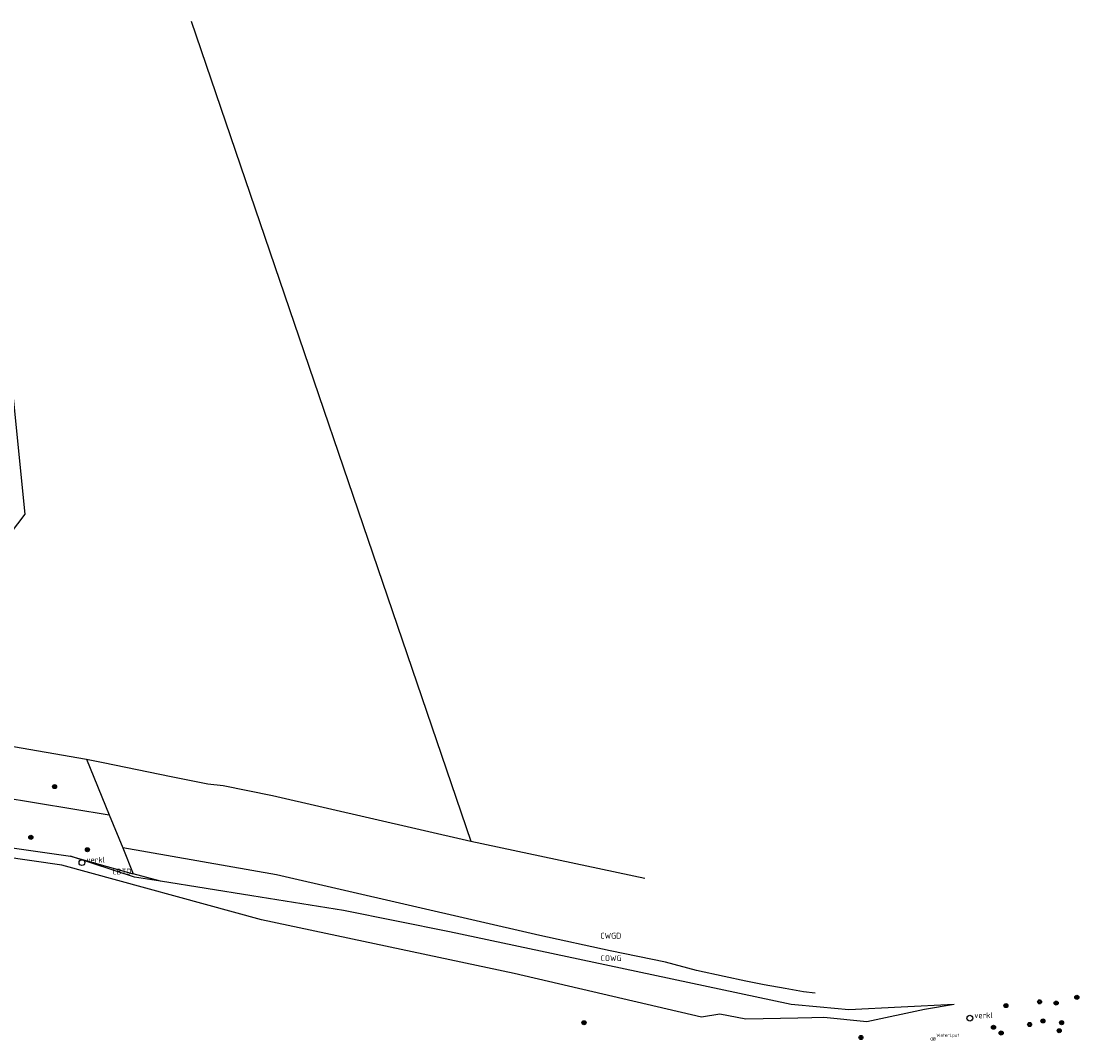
# Model space of a CAD drawing. Extents: x 143041 to 143717, y 457187 to 457767.
# Tile 10 of 10: x 143552 to 143716, y 457609 to 457767. Entities that reach past the tile are written whole.
import ezdxf
from ezdxf.enums import TextEntityAlignment as Align

# ---------------------------------------------------------------- set-up
doc = ezdxf.new("R2010")
doc.units = 0
doc.header["$LTSCALE"] = 4
doc.layers.get('0').update_dxf_attribs({"linetype": 'CONTINUOUS'})
for name, color, linetype in [('CBTD', 7, 'CONTINUOUS'), ('COWG', 7, 'CONTINUOUS'), ('CWGD', 7, 'CONTINUOUS'), ('G_BTD', 3, 'CONTINUOUS'), ('G_OWG', 6, 'CONTINUOUS'), ('G_WGD', 7, 'CONTINUOUS'), ('PVGO', 102, 'CONTINUOUS')]:
    doc.layers.add(name, color=color, linetype=linetype)
doc.layers.add('PBRD', color=7, linetype='CONTINUOUS', true_color=0xbd2877)
doc.layers.add('PPUT', color=7, linetype='CONTINUOUS', true_color=0xbd2877)
doc.styles.add('ISO', font='ISO')
doc.styles.get("Standard").update_dxf_attribs({"font": 'ISO'})

# ---------------------------------------------------------------- blocks, each defined once
blk = doc.blocks.new('verklikker')
at = {"color": 0}
blk.add_circle((0, 0), 0.45, dxfattribs=at)
at = {"color": 0, "style": 'ISO'}
blk.add_attdef('VERKLIKKER', (0.7, 0), '', height=0.9, dxfattribs=at)
blk = doc.blocks.new('boom')
at = {"color": 0}
for radius in [0.315, 0.225, 0.135]:
    blk.add_circle((0, 0), radius, dxfattribs=at)
blk = doc.blocks.new('waterleidingput')
at = {"linetype": 'ByBlock', "lineweight": -2}
h = blk.add_hatch(color=0, dxfattribs=at)
h.dxf.hatch_style = 1
edge = h.paths.add_edge_path()
edge.add_spline(control_points=[(0.44, 0), (0.44, 0.04), (0.43, 0.09), (0.36, 0.2), (0.28, 0.26), (0.09, 0.32), (-0.02, 0.33), (-0.22, 0.29), (-0.31, 0.24), (-0.42, 0.12), (-0.44, 0.06), (-0.44, -0.06), (-0.42, -0.12), (-0.33, -0.22), (-0.28, -0.26), (-0.1, -0.33), (0.04, -0.33), (0.27, -0.27), (0.37, -0.2), (0.43, -0.08), (0.44, -0.04), (0.44, 0)], knot_values=[0, 0, 0, 0, 0.380029, 0.380029, 1.118666, 1.118666, 1.857303, 1.857303, 2.59594, 2.59594, 3.13294, 3.13294, 3.66994, 3.66994, 4.20694, 4.20694, 5.079565, 5.079565, 5.952189, 5.952189, 6.283185, 6.283185, 6.283185, 6.283185], degree=3, periodic=0)
edge = h.paths.add_edge_path(flags=16)
edge.add_ellipse((0, 0), major_axis=(0.392, 0), ratio=0.689655, start_angle=0, end_angle=360)
h = blk.add_hatch(color=0, dxfattribs=at)
h.dxf.hatch_style = 1
h.paths.add_polyline_path([(-0.05, -0.09, -0.141608), (-0.09, -0.05), (-0.1, -0.09), (-0.17, 0.17), (-0.22, 0.17), (-0.13, -0.17), (-0.08, -0.17)])
at = {"linetype": 'ByBlock', "lineweight": -2, "true_color": 0x104b6e}
h = blk.add_hatch(color=156, dxfattribs=at)
h.dxf.hatch_style = 1
h.paths.add_polyline_path([(0.1, 0, 1), (-0.1, 0, 1)])
at = {"linetype": 'ByBlock', "lineweight": -2}
h = blk.add_hatch(color=0, dxfattribs=at)
h.dxf.hatch_style = 1
h.paths.add_polyline_path([(0.02, 0.17), (-0.03, 0.17), (-0.05, 0.09, -0.269854), (0.05, 0.09)])
h = blk.add_hatch(color=0, dxfattribs=at)
h.dxf.hatch_style = 1
h.paths.add_polyline_path([(0.23, 0.17), (0.17, 0.17), (0.1, -0.09), (0.09, -0.05, -0.141608), (0.05, -0.09), (0.07, -0.17), (0.12, -0.17)])
at = {"color": 0, "linetype": 'ByBlock', "lineweight": -2}
blk.add_attdef('WATERLEIDINGPUT', (0.5, 0.35), '', height=0.5, dxfattribs=at)

msp = doc.modelspace()

# ---------------------------------------------------------------- linework, layer by layer
at = {"layer": 'G_BTD', "linetype": 'Continuous', "transparency": 33554687}
for points in [[(143578.073, 457766.821), (143621.436, 457639.849)], [(143504.315, 457743.535), (143527.29, 457744.759), (143548.761, 457725.972), (143552.339, 457690.486), (143527.102, 457657.291)], [(143660.004, 457613.04), (143657.131, 457612.599), (143628.145, 457619.331), (143588.962, 457627.669), (143558.066, 457636.109), (143526.198, 457640.712), (143511.955, 457641.947), (143505.971, 457641.522), (143493.293, 457640.621), (143481.673, 457637.859), (143459.891, 457629.466), (143447.368, 457624.129), (143438.641, 457619.796), (143409.27, 457603.151), (143387.841, 457588.83), (143354.42, 457567.351), (143320.175, 457544.351), (143308.955, 457536.522), (143307.037, 457536.064)], [(143573.322, 457633.627), (143569.339, 457634.26), (143559.377, 457637.528)], [(143696.302, 457614.56), (143691.667, 457613.782), (143682.771, 457611.851), (143676.07, 457612.52), (143674.253, 457612.48)], [(143674.253, 457612.48), (143672.049, 457612.431), (143664.007, 457612.253), (143660.004, 457613.04)]]:
    msp.add_lwpolyline(points, dxfattribs=at)
at = {"layer": 'G_OWG', "linetype": 'Continuous', "transparency": 33554687}
for points in [[(143527.102, 457657.291), (143544.27, 457655.61), (143561.898, 457652.547)], [(143561.898, 457652.547), (143565.405, 457643.925)], [(143561.898, 457652.547), (143564.46, 457652.03), (143575, 457649.83), (143580.67, 457648.74), (143583.07, 457648.45), (143590.68, 457646.91)], [(143590.68, 457646.91), (143621.436, 457639.849)], [(143307.037, 457536.064), (143313.817, 457540.796), (143320.614, 457545.505), (143327.427, 457550.189), (143334.257, 457554.85), (143341.103, 457559.487), (143347.965, 457564.099), (143381.589, 457586.375), (143408.961, 457603.81), (143438.024, 457620.94), (143449.424, 457626.594), (143464.426, 457632.762), (143481.308, 457639.184), (143495.627, 457643.237), (143508.076, 457643.841), (143526.278, 457643.014), (143539.795, 457640.323), (143559.377, 457637.528)], [(143621.436, 457639.849), (143648.36, 457634.1)], [(143567.496, 457638.789), (143569.118, 457634.803)], [(143559.377, 457637.528), (143569.118, 457634.803)], [(143573.322, 457633.627), (143569.118, 457634.803)], [(143696.302, 457614.56), (143688.055, 457614.135), (143679.979, 457613.719), (143675.515, 457614.143), (143671.051, 457614.567), (143644.579, 457620.182), (143618.108, 457625.797), (143601.706, 457629.114), (143587.514, 457631.37), (143573.322, 457633.627)]]:
    msp.add_lwpolyline(points, dxfattribs=at)
at = {"layer": 'G_WGD', "linetype": 'Continuous', "transparency": 33554687}
for points in [[(143505.378, 457650.212), (143513.03, 457650.15), (143516.11, 457650), (143524.43, 457649.42), (143529.97, 457648.9), (143535.4, 457648.2), (143548.46, 457646.69), (143565.405, 457643.925)], [(143565.405, 457643.925), (143567.496, 457638.789)], [(143674.745, 457616.29), (143672.96, 457616.53), (143670.08, 457617.04), (143666.87, 457617.62), (143664.03, 457618.18), (143660.66, 457618.88), (143656.35, 457619.83), (143651.57, 457621.09), (143643.02, 457622.84), (143632.1, 457625.24), (143591.3, 457634.65), (143567.496, 457638.789)]]:
    msp.add_lwpolyline(points, dxfattribs=at)

# ---------------------------------------------------------------- block references
at = {"layer": 'PBRD', "transparency": 33554687}
ref = msp.add_blockref('verklikker', (143561.176, 457636.52), dxfattribs=at)
ref.add_attrib('VERKLIKKER', 'verkl ', (143561.876, 457636.52), dxfattribs={"layer": '0', "height": 0.9, "style": 'ISO'})
ref = msp.add_blockref('verklikker', (143698.703, 457612.429), dxfattribs=at)
ref.add_attrib('VERKLIKKER', 'verkl ', (143699.403, 457612.429), dxfattribs={"layer": '0', "height": 0.9, "style": 'ISO'})
at = {"layer": 'PPUT', "transparency": 33554687}
msp.add_blockref('waterleidingput', (143693.037, 457609.207), dxfattribs=at).add_auto_attribs({'WATERLEIDINGPUT': 'WaterLput'})
at = {"layer": 'PVGO', "transparency": 33554687}
for p in [(143556.937, 457648.29), (143553.256, 457640.438), (143562.015, 457638.513), (143709.506, 457614.965), (143715.279, 457615.656), (143704.303, 457614.384), (143712.08, 457614.763), (143638.94, 457611.726), (143710.027, 457612.01), (143712.925, 457611.74), (143702.377, 457611.027), (143703.561, 457610.136), (143707.966, 457611.454), (143712.553, 457610.481), (143681.843, 457609.445)]:
    msp.add_blockref('boom', p, dxfattribs=at)

# ---------------------------------------------------------------- texts
at = {"layer": 'CBTD', "transparency": 33554687, "style": 'ISO'}
msp.add_text('CBTD', height=0.9, dxfattribs=at).set_placement((143567.346, 457635.138), align=Align.MIDDLE_CENTER)
at = {"layer": 'COWG', "transparency": 33554687, "style": 'ISO'}
msp.add_text('COWG', height=0.9, dxfattribs=at).set_placement((143643.152, 457621.724), align=Align.MIDDLE_CENTER)
at = {"layer": 'CWGD', "transparency": 33554687, "style": 'ISO'}
msp.add_text('CWGD', height=0.9, dxfattribs=at).set_placement((143643.093, 457625.198), align=Align.MIDDLE_CENTER)

doc.saveas('drawing.dxf')
